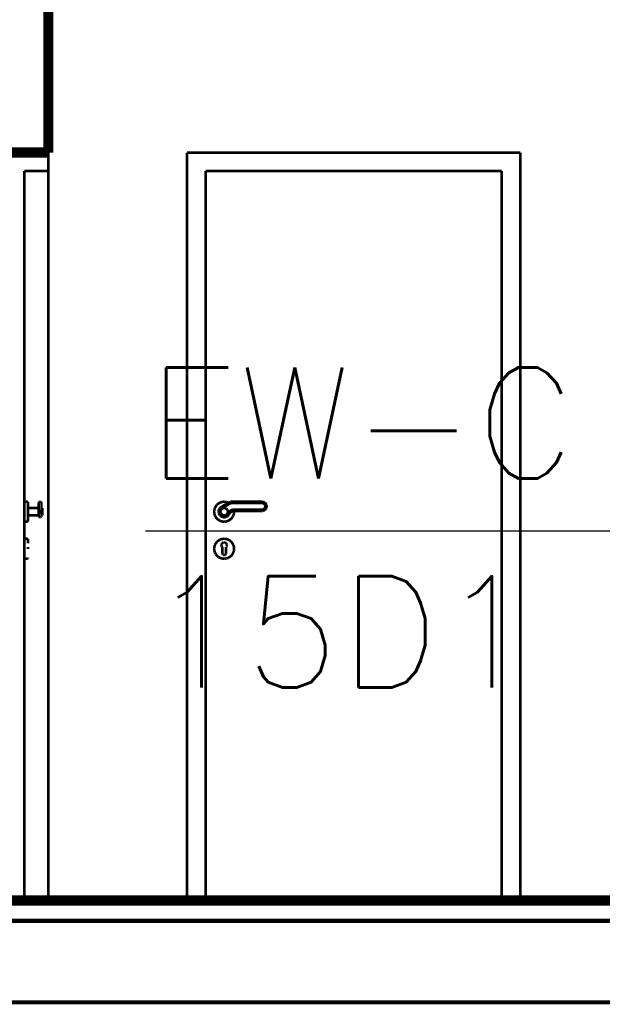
# Model space of a CAD drawing. Extents: x -289843 to 60066, y -44128 to 109843.
# Tile 51 of 61: x 34676 to 36250, y 1208 to 3867. Entities that reach past the tile are written whole.
import ezdxf

# ---------------------------------------------------------------- set-up
doc = ezdxf.new("R2010")
doc.units = 0
doc.header["$MEASUREMENT"] = 0
doc.layers.add('múry', color=7, linetype='Continuous')
doc.layers.add('PO VECI', color=1, linetype='Continuous', lineweight=60)
doc.styles.get("Standard").update_dxf_attribs({"font": 'txt', "bigfont": 'BIGFONT.SHX'})

msp = doc.modelspace()

# ---------------------------------------------------------------- linework, layer by layer
at = {"layer": 'múry', "color": 7, "linetype": 'Continuous'}
for points, const_width in [([(34753.5, 3508.4), (34753.5, 4148.4)], 27.5), ([(34653.5, 3508.4), (34753.5, 3508.4)], 27.5), ([(34653.5, 3508.4), (34753.5, 3508.4)], 7), ([(34753.5, 3458.4), (34753.5, 3508.4)], 7), ([(36028.5, 3508.4), (35128.5, 3508.4)], 7), ([(35128.5, 3508.4), (35128.5, 1488.4)], 7), ([(36028.5, 1488.4), (36028.5, 3508.4)], 7), ([(34688.5, 1488.4), (34688.5, 3458.4)], 7), ([(34688.5, 3458.4), (34753.5, 3458.4)], 7), ([(34753.5, 1488.4), (34753.5, 3458.4)], 7), ([(35178.5, 1488.4), (35178.5, 3458.4)], 7), ([(35178.5, 3458.4), (35978.5, 3458.4)], 7), ([(35978.5, 3458.4), (35978.5, 1488.4)], 7), ([(34688.5, 2565.4), (34688.6, 2565.4)], 7), ([(34688.6, 2565.4), (34697.5, 2565.4)], 7), ([(34697.5, 2565.4), (34698.2, 2565.2)], 7), ([(34698.2, 2565.2), (34698.5, 2564.4)], 7), ([(34698.5, 2564.4), (34698.5, 2563.9)], 7), ([(34698.5, 2563.9), (34698.5, 2562.5)], 7), ([(34698.5, 2562.5), (34698.5, 2560.1)], 7), ([(34698.5, 2560.1), (34698.5, 2556.8)], 7), ([(34698.5, 2556.8), (34698.5, 2552.9)], 7), ([(34698.5, 2552.9), (34698.5, 2548.4)], 7), ([(34727.5, 2561.7), (34727.6, 2562.4)], 7), ([(34727.5, 2561.7), (34727.5, 2561.5)], 7), ([(34727.5, 2561.5), (34727.5, 2561)], 7), ([(34727.5, 2561), (34727.5, 2560.2)], 7), ([(34727.5, 2560.2), (34727.5, 2559.1)], 7), ([(34727.5, 2559.1), (34727.5, 2557.8)], 7), ([(34727.5, 2557.8), (34727.5, 2556.3)], 7), ([(34727.5, 2556.3), (34727.5, 2554.7)], 7), ([(34727.5, 2554.7), (34727.5, 2552.9)], 7), ([(34727.5, 2552.9), (34727.5, 2551.2)], 7), ([(34727.5, 2551.2), (34727.5, 2549.6)], 7), ([(34727.5, 2549.6), (34727.5, 2548.1)], 7), ([(34727.6, 2562.4), (34727.8, 2563.1)], 7), ([(34727.8, 2563.1), (34728.1, 2563.8)], 7), ([(34728.1, 2563.8), (34728.6, 2564.3)], 7), ([(34728.6, 2564.3), (34729.2, 2564.8)], 7), ([(34729.2, 2564.8), (34729.8, 2565.2)], 7), ([(34729.8, 2565.2), (34730.5, 2565.4)], 7), ([(34730.5, 2565.4), (34731.2, 2565.4)], 7), ([(34731.2, 2565.4), (34732, 2565.4)], 7), ([(34732, 2565.4), (34732.7, 2565.2)], 7), ([(34732.7, 2565.2), (34733.3, 2564.8)], 7), ([(34733.3, 2564.8), (34733.9, 2564.3)], 7), ([(34733.9, 2564.3), (34734.4, 2563.8)], 7), ([(34734.4, 2563.8), (34734.7, 2563.1)], 7), ([(34734.7, 2563.1), (34734.9, 2562.4)], 7), ([(34734.9, 2562.4), (34735, 2561.7)], 7), ([(34735, 2561.7), (34735, 2561.5)], 7), ([(34735, 2561.5), (34735, 2561)], 7), ([(34735, 2561), (34735, 2560.2)], 7), ([(34735, 2560.2), (34735, 2559.1)], 7), ([(34735, 2559.1), (34735, 2557.8)], 7), ([(34735, 2557.8), (34735, 2556.3)], 7), ([(34735, 2556.3), (34735, 2554.7)], 7), ([(34735, 2554.7), (34735, 2552.9)], 7), ([(34735, 2552.9), (34735, 2551.2)], 7), ([(34735, 2551.2), (34735, 2549.6)], 7), ([(34735, 2549.6), (34735, 2548.1)], 7), ([(35203.6, 2548.8), (35206, 2553.4)], 7), ([(35206, 2553.4), (35209.4, 2557.5)], 7), ([(35209.4, 2557.5), (35213.5, 2560.9)], 7), ([(35213.5, 2560.9), (35218.2, 2563.4)], 7), ([(35216.6, 2547.6), (35218.6, 2549.7)], 7), ([(35218.2, 2563.4), (35223.2, 2564.9)], 7), ([(35218.6, 2549.7), (35220.8, 2551.3)], 7), ([(35219.6, 2550.5), (35220.2, 2550.9)], 7), ([(35220.2, 2550.9), (35220.5, 2551.1)], 7), ([(35220.8, 2551.3), (35245.2, 2565.4)], 7), ([(35222.9, 2548.2), (35246.3, 2561.7)], 7), ([(35223.2, 2564.9), (35228.5, 2565.4)], 7), ([(35228.5, 2565.4), (35233.8, 2564.9)], 7), ([(35233.8, 2564.9), (35238.8, 2563.4)], 7), ([(35238.8, 2563.4), (35240.3, 2562.6)], 7), ([(35245.2, 2565.4), (35245.3, 2565.4)], 7), ([(35245.2, 2565.4), (35331.2, 2565.4)], 7), ([(35245.3, 2565.4), (35245.3, 2565.2)], 7), ([(35245.3, 2565.2), (35245.4, 2564.8)], 7), ([(35245.4, 2564.8), (35245.5, 2564.3)], 7), ([(35245.5, 2564.3), (35245.7, 2563.8)], 7), ([(35246.3, 2561.7), (35331, 2561.7)], 7), ([(35331, 2561.7), (35332.7, 2561.5)], 7), ([(35331.2, 2565.4), (35333.4, 2565.2)], 7), ([(35332.7, 2561.5), (35334.3, 2561)], 7), ([(35333.4, 2565.2), (35335.8, 2564.5)], 7), ([(35334.3, 2561), (35335.9, 2560.2)], 7), ([(35335.8, 2564.5), (35338, 2563.4)], 7), ([(35335.9, 2560.2), (35337.2, 2559.1)], 7), ([(35337.2, 2559.1), (35338.3, 2557.8)], 7), ([(35338, 2563.4), (35339.8, 2561.8)], 7), ([(35338.3, 2557.8), (35339.1, 2556.3)], 7), ([(35339.1, 2549.6), (35338.3, 2548.1)], 7), ([(35339.1, 2556.3), (35339.6, 2554.7)], 7), ([(35339.6, 2551.2), (35339.1, 2549.6)], 7), ([(35339.6, 2554.7), (35339.7, 2552.9)], 7), ([(35339.7, 2552.9), (35339.6, 2551.2)], 7), ([(35339.8, 2561.8), (35341.4, 2559.9)], 7), ([(35341.4, 2559.9), (35342.6, 2557.7)], 7), ([(35342.6, 2557.7), (35343.3, 2555.4)], 7), ([(35343.3, 2550.5), (35342.6, 2548.2)], 7), ([(35343.3, 2555.4), (35343.5, 2552.9)], 7), ([(35343.5, 2552.9), (35343.3, 2550.5)], 7), ([(34698.5, 2548.4), (34698.5, 2543.5)], 7), ([(34727.2, 2548.4), (34698.5, 2548.4)], 7), ([(34698.5, 2543.5), (34698.5, 2538.4)], 7), ([(34698.5, 2538.4), (34698.5, 2535.5)], 7), ([(34698.5, 2533.4), (34698.5, 2535.5)], 7), ([(34698.5, 2533.4), (34698.5, 2532.7)], 7), ([(34698.5, 2528.5), (34698.5, 2532.7)], 7), ([(34698.5, 2524), (34698.5, 2528.5)], 7), ([(34727.2, 2528.4), (34698.5, 2528.4)], 7), ([(34698.5, 2520.1), (34698.5, 2524)], 7), ([(34727.3, 2548.4), (34727.2, 2548.4)], 7), ([(34727.3, 2528.4), (34727.2, 2528.4)], 7), ([(34727.3, 2548.3), (34727.3, 2548.4)], 7), ([(34727.3, 2547.7), (34727.3, 2548.3)], 7), ([(34727.3, 2546.8), (34727.3, 2547.7)], 7), ([(34727.4, 2547.2), (34727.3, 2547.2)], 7), ([(34727.3, 2545.5), (34727.3, 2546.8)], 7), ([(34727.3, 2544), (34727.3, 2545.5)], 7), ([(34727.3, 2543.9), (34727.3, 2544)], 7), ([(34727.3, 2542.3), (34727.3, 2543.9)], 7), ([(34727.3, 2542.2), (34727.3, 2542.3)], 7), ([(34727.3, 2540.4), (34727.3, 2542.2)], 7), ([(34727.3, 2538.4), (34727.3, 2540.4)], 7), ([(34727.3, 2536.5), (34727.3, 2538.4)], 7), ([(34727.3, 2534.7), (34727.3, 2536.5)], 7), ([(34727.3, 2534.6), (34727.3, 2534.7)], 7), ([(34727.3, 2532.9), (34727.3, 2534.6)], 7), ([(34727.3, 2531.4), (34727.3, 2532.9)], 7), ([(34727.3, 2532.9), (34727.3, 2532.9)], 7), ([(34727.3, 2530.1), (34727.3, 2531.4)], 7), ([(34727.3, 2529.2), (34727.3, 2530.1)], 7), ([(34727.4, 2529.7), (34727.3, 2529.7)], 7), ([(34727.3, 2528.6), (34727.3, 2529.2)], 7), ([(34727.3, 2528.4), (34727.3, 2528.6)], 7), ([(34727.5, 2548.1), (34727.5, 2546.8)], 7), ([(34727.5, 2547), (34727.5, 2547.2)], 7), ([(34727.5, 2546.5), (34727.5, 2547)], 7), ([(34727.5, 2546.8), (34727.5, 2545.7)], 7), ([(34727.5, 2545.7), (34727.5, 2546.5)], 7), ([(34727.5, 2544.6), (34727.5, 2545.7)], 7), ([(34727.5, 2545.7), (34727.5, 2544.9)], 7), ([(34727.5, 2544.9), (34727.5, 2544.4)], 7), ([(34727.5, 2543.3), (34727.5, 2544.6)], 7), ([(34727.5, 2544.4), (34727.5, 2544.2)], 7), ([(34727.5, 2544.2), (34727.6, 2543.5)], 7), ([(34727.5, 2544.2), (34727.5, 2537.7)], 7), ([(34727.5, 2541.8), (34727.5, 2543.3)], 7), ([(34727.5, 2541), (34727.5, 2541.8)], 7), ([(34727.5, 2540.2), (34727.5, 2541)], 7), ([(34727.5, 2538.4), (34727.5, 2540.2)], 7), ([(34727.5, 2536.7), (34727.5, 2538.4)], 7), ([(34727.5, 2537.7), (34727.5, 2535.5)], 7), ([(34727.5, 2536.3), (34727.5, 2536.7)], 7), ([(34727.5, 2535.5), (34727.5, 2533.5)], 7), ([(34727.5, 2535.1), (34727.5, 2535.3)], 7), ([(34727.5, 2534.3), (34727.5, 2535.1)], 7), ([(34727.5, 2533.6), (34727.5, 2534.3)], 7), ([(34727.5, 2532.3), (34727.5, 2533.6)], 7), ([(34727.5, 2533.5), (34727.5, 2531.6)], 7), ([(34727.5, 2531.2), (34727.5, 2532.3)], 7), ([(34727.5, 2531.6), (34727.5, 2530)], 7), ([(34727.5, 2530.4), (34727.5, 2531.2)], 7), ([(34727.5, 2529.9), (34727.5, 2530.4)], 7), ([(34727.5, 2530), (34727.5, 2528.7)], 7), ([(34727.5, 2529.7), (34727.5, 2529.9)], 7), ([(34727.5, 2528.7), (34727.5, 2527.8)], 7), ([(34727.5, 2527.8), (34727.5, 2527.3)], 7), ([(34727.5, 2527.3), (34727.5, 2527.2)], 7), ([(34727.5, 2527.2), (34727.6, 2526.5)], 7), ([(34727.6, 2543.5), (34727.8, 2542.8)], 7), ([(34727.6, 2526.5), (34727.8, 2525.8)], 7), ([(34727.8, 2542.8), (34728.1, 2542.1)], 7), ([(34727.8, 2536.8), (34728.1, 2536.4)], 7), ([(34727.8, 2525.8), (34728.1, 2525.1)], 7), ([(34728.1, 2542.1), (34728.6, 2541.5)], 7), ([(34728.1, 2536.4), (34728.6, 2536)], 7), ([(34728.1, 2525.1), (34728.6, 2524.6)], 7), ([(34728.6, 2541.5), (34729.2, 2541.1)], 7), ([(34728.6, 2536), (34729.2, 2535.7)], 7), ([(34728.6, 2524.6), (34729.2, 2524.1)], 7), ([(34729.2, 2541.1), (34729.8, 2540.7)], 7), ([(34729.2, 2535.7), (34729.8, 2535.5)], 7), ([(34729.2, 2524.1), (34729.8, 2523.7)], 7), ([(34729.8, 2540.7), (34730.5, 2540.5)], 7), ([(34729.8, 2535.5), (34730.5, 2535.4)], 7), ([(34729.8, 2523.7), (34730.5, 2523.5)], 7), ([(34730.5, 2540.5), (34731.2, 2540.4)], 7), ([(34730.5, 2535.4), (34731.2, 2535.4)], 7), ([(34730.5, 2523.5), (34731.2, 2523.5)], 7), ([(34731.2, 2540.4), (34732, 2540.5)], 7), ([(34731.2, 2535.4), (34732, 2535.4)], 7), ([(34731.2, 2523.5), (34732, 2523.5)], 7), ([(34732, 2540.5), (34732.7, 2540.7)], 7), ([(34732, 2535.4), (34732.7, 2535.5)], 7), ([(34732, 2523.5), (34732.7, 2523.7)], 7), ([(34732.7, 2540.7), (34733.3, 2541.1)], 7), ([(34732.7, 2535.5), (34733.3, 2535.7)], 7), ([(34732.7, 2523.7), (34733.3, 2524.1)], 7), ([(34733.3, 2541.1), (34733.9, 2541.5)], 7), ([(34733.3, 2535.7), (34733.9, 2536)], 7), ([(34733.3, 2524.1), (34733.9, 2524.6)], 7), ([(34733.9, 2541.5), (34734.4, 2542.1)], 7), ([(34733.9, 2536), (34734.4, 2536.4)], 7), ([(34733.9, 2524.6), (34734.4, 2525.1)], 7), ([(34734.4, 2542.1), (34734.7, 2542.8)], 7), ([(34734.4, 2536.4), (34734.7, 2536.8)], 7), ([(34734.4, 2525.1), (34734.7, 2525.8)], 7), ([(34734.7, 2542.8), (34734.9, 2543.5)], 7), ([(34734.7, 2525.8), (34734.9, 2526.5)], 7), ([(34734.9, 2543.5), (34735, 2544.2)], 7), ([(34734.9, 2526.5), (34735, 2527.2)], 7), ([(34735, 2548.1), (34735, 2546.8)], 7), ([(34735, 2547), (34735, 2547.2)], 7), ([(34735.1, 2547.2), (34735, 2547.2)], 7), ([(34735, 2546.5), (34735, 2547)], 7), ([(34735, 2546.8), (34735, 2545.7)], 7), ([(34735, 2545.7), (34735, 2546.5)], 7), ([(34735, 2544.6), (34735, 2545.7)], 7), ([(34735, 2545.7), (34735, 2544.9)], 7), ([(34735, 2544.9), (34735, 2544.4)], 7), ([(34735, 2543.3), (34735, 2544.6)], 7), ([(34735, 2544.4), (34735, 2544.2)], 7), ([(34735, 2544.2), (34735, 2537.7)], 7), ([(34735, 2541.8), (34735, 2543.3)], 7), ([(34735, 2541), (34735, 2541.8)], 7), ([(34735, 2540.2), (34735, 2541)], 7), ([(34735, 2538.4), (34735, 2540.2)], 7), ([(34735, 2536.7), (34735, 2538.4)], 7), ([(34735, 2537.7), (34735, 2535.5)], 7), ([(34735, 2536.3), (34735, 2536.7)], 7), ([(34735, 2535.5), (34735, 2533.5)], 7), ([(34735, 2535.1), (34735, 2535.3)], 7), ([(34735, 2534.3), (34735, 2535.1)], 7), ([(34735, 2533.6), (34735, 2534.3)], 7), ([(34735, 2532.3), (34735, 2533.6)], 7), ([(34735, 2533.5), (34735, 2531.6)], 7), ([(34735, 2531.2), (34735, 2532.3)], 7), ([(34735, 2531.6), (34735, 2530)], 7), ([(34735, 2530.4), (34735, 2531.2)], 7), ([(34735, 2529.9), (34735, 2530.4)], 7), ([(34735, 2530), (34735, 2528.7)], 7), ([(34735, 2529.7), (34735, 2529.9)], 7), ([(34735.1, 2529.7), (34735, 2529.7)], 7), ([(34735, 2528.7), (34735, 2527.8)], 7), ([(34735, 2527.8), (34735, 2527.3)], 7), ([(34735, 2527.3), (34735, 2527.2)], 7), ([(34735.1, 2548.3), (34735.1, 2548.4)], 7), ([(34735.2, 2548.4), (34735.1, 2548.4)], 7), ([(34735.1, 2547.7), (34735.1, 2548.3)], 7), ([(34735.1, 2546.8), (34735.1, 2547.7)], 7), ([(34735.1, 2545.5), (34735.1, 2546.8)], 7), ([(34735.1, 2544), (34735.1, 2545.5)], 7), ([(34735.1, 2542.3), (34735.1, 2544)], 7), ([(34735.1, 2540.4), (34735.1, 2542.3)], 7), ([(34735.1, 2538.4), (34735.1, 2540.4)], 7), ([(34735.1, 2536.5), (34735.1, 2538.4)], 7), ([(34735.1, 2534.6), (34735.1, 2536.5)], 7), ([(34735.1, 2532.9), (34735.1, 2534.6)], 7), ([(34735.1, 2531.4), (34735.1, 2532.9)], 7), ([(34735.1, 2530.1), (34735.1, 2531.4)], 7), ([(34735.1, 2529.2), (34735.1, 2530.1)], 7), ([(34735.1, 2528.6), (34735.1, 2529.2)], 7), ([(34735.1, 2528.4), (34735.1, 2528.6)], 7), ([(34735.2, 2528.4), (34735.1, 2528.4)], 7), ([(34737.4, 2548.4), (34735.2, 2548.4)], 7), ([(34737.4, 2528.4), (34735.2, 2528.4)], 7), ([(34737.5, 2548.4), (34737.4, 2548.4)], 7), ([(34737.5, 2528.4), (34737.4, 2528.4)], 7), ([(34737.5, 2548.4), (34737.5, 2548.3)], 7), ([(34737.5, 2547.7), (34737.5, 2548.3)], 7), ([(34737.5, 2546.8), (34737.5, 2547.7)], 7), ([(34737.5, 2545.5), (34737.5, 2546.8)], 7), ([(34737.5, 2544), (34737.5, 2545.5)], 7), ([(34737.5, 2542.3), (34737.5, 2544)], 7), ([(34737.5, 2540.4), (34737.5, 2542.3)], 7), ([(34737.5, 2538.4), (34737.5, 2540.4)], 7), ([(34737.5, 2536.5), (34737.5, 2538.4)], 7), ([(34737.5, 2534.6), (34737.5, 2536.5)], 7), ([(34737.5, 2532.9), (34737.5, 2534.6)], 7), ([(34737.5, 2531.4), (34737.5, 2532.9)], 7), ([(34737.5, 2530.1), (34737.5, 2531.4)], 7), ([(34737.5, 2529.2), (34737.5, 2530.1)], 7), ([(34737.5, 2528.6), (34737.5, 2529.2)], 7), ([(34737.5, 2528.6), (34737.5, 2528.4)], 7), ([(35201.5, 2538.4), (35202, 2543.7)], 7), ([(35202, 2533.2), (35201.5, 2538.4)], 7), ([(35202, 2543.7), (35203.6, 2548.8)], 7), ([(35203.6, 2528.1), (35202, 2533.2)], 7), ([(35206, 2523.4), (35203.6, 2528.1)], 7), ([(35209.4, 2519.4), (35206, 2523.4)], 7), ([(35213.5, 2539.4), (35214, 2542.3)], 7), ([(35213.6, 2536.5), (35213.5, 2539.4)], 7), ([(35213.5, 2538.4), (35213.5, 2538.8)], 7), ([(35213.6, 2537.7), (35213.5, 2538.4)], 7), ([(35214.3, 2533.6), (35213.6, 2536.5)], 7), ([(35213.7, 2540.7), (35213.8, 2541.4)], 7), ([(35213.8, 2541.4), (35213.9, 2541.7)], 7), ([(35213.8, 2535.5), (35213.8, 2535.9)], 7), ([(35214, 2534.8), (35213.8, 2535.5)], 7), ([(35214, 2542.3), (35215, 2545.1)], 7), ([(35215.5, 2530.9), (35214.3, 2533.6)], 7), ([(35214.4, 2543.5), (35214.6, 2544.2)], 7), ([(35214.6, 2532.7), (35214.5, 2533)], 7), ([(35214.6, 2544.2), (35214.8, 2544.5)], 7), ([(35215, 2532.1), (35214.6, 2532.7)], 7), ([(35215, 2545.1), (35216.6, 2547.6)], 7), ([(35217.2, 2528.5), (35215.5, 2530.9)], 7), ([(35215.7, 2546.2), (35216, 2546.8)], 7), ([(35216, 2530.1), (35215.9, 2530.4)], 7), ([(35216, 2546.8), (35216.2, 2547.1)], 7), ([(35216.5, 2529.6), (35216, 2530.1)], 7), ([(35219.4, 2526.5), (35217.2, 2528.5)], 7), ([(35217.3, 2539.2), (35217.6, 2541.4)], 7), ([(35217.3, 2537), (35217.3, 2539.2)], 7), ([(35217.8, 2534.8), (35217.3, 2537)], 7), ([(35217.4, 2548.5), (35217.9, 2549.1)], 7), ([(35217.6, 2541.4), (35218.4, 2543.4)], 7), ([(35217.9, 2527.8), (35217.7, 2528.1)], 7), ([(35218.8, 2532.8), (35217.8, 2534.8)], 7), ([(35217.9, 2549.1), (35218.2, 2549.3)], 7), ([(35218.4, 2527.4), (35217.9, 2527.8)], 7), ([(35218.4, 2543.4), (35219.6, 2545.3)], 7), ([(35218.7, 2540.4), (35218.5, 2538.4)], 7), ([(35218.5, 2538.4), (35218.7, 2536.5)], 7), ([(35219.3, 2542.3), (35218.7, 2540.4)], 7), ([(35218.7, 2536.5), (35219.3, 2534.6)], 7), ([(35220, 2531), (35218.8, 2532.8)], 7), ([(35220.2, 2544), (35219.3, 2542.3)], 7), ([(35219.3, 2534.6), (35220.2, 2532.9)], 7), ([(35221.9, 2525), (35219.4, 2526.5)], 7), ([(35219.6, 2545.3), (35221.1, 2546.9)], 7), ([(35220.2, 2526), (35219.9, 2526.2)], 7), ([(35221.6, 2529.5), (35220, 2531)], 7), ([(35221.4, 2545.5), (35220.2, 2544)], 7), ([(35220.2, 2532.9), (35221.4, 2531.4)], 7), ([(35220.8, 2525.6), (35220.2, 2526)], 7), ([(35221.1, 2546.9), (35222.9, 2548.2)], 7), ([(35222.9, 2546.8), (35221.4, 2545.5)], 7), ([(35221.4, 2531.4), (35222.9, 2530.1)], 7), ([(35223.5, 2528.4), (35221.6, 2529.5)], 7), ([(35224.6, 2523.9), (35221.9, 2525)], 7), ([(35222.8, 2524.6), (35222.4, 2524.8)], 7), ([(35223.4, 2524.4), (35222.8, 2524.6)], 7), ([(35224.7, 2547.7), (35222.9, 2546.8)], 7), ([(35222.9, 2530.1), (35224.7, 2529.2)], 7), ([(35225.6, 2527.6), (35223.5, 2528.4)], 7), ([(35227.5, 2523.5), (35224.6, 2523.9)], 7), ([(35226.5, 2548.3), (35224.7, 2547.7)], 7), ([(35224.7, 2529.2), (35226.5, 2528.6)], 7), ([(35225.6, 2523.7), (35225.2, 2523.8)], 7), ([(35227.8, 2527.2), (35225.6, 2527.6)], 7), ([(35226.3, 2523.7), (35225.6, 2523.7)], 7), ([(35228.5, 2548.4), (35226.5, 2548.3)], 7), ([(35226.5, 2528.6), (35228.5, 2528.4)], 7), ([(35230.5, 2523.6), (35227.5, 2523.5)], 7), ([(35230, 2527.3), (35227.8, 2527.2)], 7), ([(35228.5, 2523.4), (35228.1, 2523.5)], 7), ([(35230.4, 2548.3), (35228.5, 2548.4)], 7), ([(35228.5, 2528.4), (35230.4, 2528.6)], 7), ([(35229.2, 2523.5), (35228.5, 2523.4)], 7), ([(35232.1, 2527.8), (35230, 2527.3)], 7), ([(35232.3, 2547.7), (35230.4, 2548.3)], 7), ([(35230.4, 2528.6), (35232.3, 2529.2)], 7), ([(35233.3, 2524.2), (35230.5, 2523.6)], 7), ([(35231.4, 2523.7), (35231.1, 2523.7)], 7), ([(35232.1, 2523.9), (35231.4, 2523.7)], 7), ([(35234.1, 2528.7), (35232.1, 2527.8)], 7), ([(35234.1, 2546.8), (35232.3, 2547.7)], 7), ([(35232.3, 2529.2), (35234.1, 2530.1)], 7), ([(35236, 2525.4), (35233.3, 2524.2)], 7), ([(35234.2, 2524.6), (35233.9, 2524.5)], 7), ([(35235.6, 2545.5), (35234.1, 2546.8)], 7), ([(35234.1, 2530.1), (35235.6, 2531.4)], 7), ([(35235.9, 2530), (35234.1, 2528.7)], 7), ([(35234.9, 2524.9), (35234.2, 2524.6)], 7), ([(35236.8, 2544), (35235.6, 2545.5)], 7), ([(35235.6, 2531.4), (35236.8, 2532.9)], 7), ([(35237.4, 2531.6), (35235.9, 2530)], 7), ([(35238.4, 2527.2), (35236, 2525.4)], 7), ([(35236.8, 2526), (35236.5, 2525.8)], 7), ([(35237.7, 2542.3), (35236.8, 2544)], 7), ([(35236.8, 2532.9), (35237.7, 2534.6)], 7), ([(35237.4, 2526.4), (35236.8, 2526)], 7), ([(35238.6, 2533.5), (35237.4, 2531.6)], 7), ([(35238.3, 2540.4), (35237.7, 2542.3)], 7), ([(35237.7, 2534.6), (35238.3, 2536.5)], 7), ([(35238.5, 2538.4), (35238.3, 2540.4)], 7), ([(35238.3, 2536.5), (35238.5, 2538.4)], 7), ([(35240.4, 2529.3), (35238.4, 2527.2)], 7), ([(35239.4, 2535.5), (35238.6, 2533.5)], 7), ([(35239.1, 2527.8), (35238.8, 2527.6)], 7), ([(35239.6, 2528.4), (35239.1, 2527.8)], 7), ([(35239.7, 2537.7), (35239.4, 2535.5)], 7), ([(35250.9, 2544.2), (35239.7, 2537.7)], 7), ([(35242, 2531.8), (35240.4, 2529.3)], 7), ([(35241, 2530.1), (35240.7, 2529.8)], 7), ([(35241.6, 2536.4), (35241, 2536.8)], 7), ([(35241.3, 2530.7), (35241, 2530.1)], 7), ([(35242.1, 2536), (35241.6, 2536.4)], 7), ([(35243, 2534.6), (35242, 2531.8)], 7), ([(35242.6, 2535.7), (35242.1, 2536)], 7), ([(35242.4, 2532.7), (35242.2, 2532.4)], 7), ([(35242.6, 2533.4), (35242.4, 2532.7)], 7), ([(35242.9, 2535.5), (35242.6, 2535.7)], 7), ([(35243.1, 2535.4), (35242.9, 2535.5)], 7), ([(35243.1, 2535.4), (35243, 2534.6)], 7), ([(35251.9, 2540.4), (35243.1, 2535.4)], 7), ([(35243.1, 2535.4), (35243.1, 2535.4)], 7), ([(35243.2, 2535.4), (35243.1, 2535.2)], 7), ([(35250.9, 2523.4), (35247.6, 2519.4)], 7), ([(35331, 2544.2), (35250.9, 2544.2)], 7), ([(35253.4, 2528.1), (35250.9, 2523.4)], 7), ([(35251.7, 2541.5), (35251.5, 2542.1)], 7), ([(35251.8, 2541.1), (35251.7, 2541.5)], 7), ([(35251.9, 2540.7), (35251.8, 2541.1)], 7), ([(35251.9, 2540.5), (35251.9, 2540.7)], 7), ([(35251.9, 2540.4), (35251.9, 2540.5)], 7), ([(35331, 2540.4), (35251.9, 2540.4)], 7), ([(35255, 2533.2), (35253.4, 2528.1)], 7), ([(35255.5, 2538.4), (35255, 2533.2)], 7), ([(35255.3, 2540.4), (35255.5, 2538.4)], 7), ([(35332.7, 2544.4), (35331, 2544.2)], 7), ([(35331.2, 2540.4), (35331, 2540.4)], 7), ([(35333.4, 2540.7), (35331.2, 2540.4)], 7), ([(35334.3, 2544.9), (35332.7, 2544.4)], 7), ([(35335.8, 2541.4), (35333.4, 2540.7)], 7), ([(35335.9, 2545.7), (35334.3, 2544.9)], 7), ([(35338, 2542.5), (35335.8, 2541.4)], 7), ([(35337.2, 2546.8), (35335.9, 2545.7)], 7), ([(35338.3, 2548.1), (35337.2, 2546.8)], 7), ([(35339.8, 2544.1), (35338, 2542.5)], 7), ([(35341.4, 2546), (35339.8, 2544.1)], 7), ([(35342.6, 2548.2), (35341.4, 2546)], 7), ([(34688.5, 2511.4), (34688.6, 2511.4)], 7), ([(34688.6, 2511.4), (34697.5, 2511.4)], 7), ([(34697.5, 2511.4), (34698.2, 2511.7)], 7), ([(34698.2, 2511.7), (34698.5, 2512.4)], 7), ([(34698.5, 2516.8), (34698.5, 2520.1)], 7), ([(34698.5, 2514.4), (34698.5, 2516.8)], 7), ([(34698.5, 2512.9), (34698.5, 2514.4)], 7), ([(34698.5, 2512.4), (34698.5, 2512.9)], 7), ([(35213.5, 2516), (35209.4, 2519.4)], 7), ([(35218.2, 2513.5), (35213.5, 2516)], 7), ([(35223.2, 2512), (35218.2, 2513.5)], 7), ([(35228.5, 2511.4), (35223.2, 2512)], 7), ([(35233.8, 2512), (35228.5, 2511.4)], 7), ([(35238.8, 2513.5), (35233.8, 2512)], 7), ([(35243.5, 2516), (35238.8, 2513.5)], 7), ([(35247.6, 2519.4), (35243.5, 2516)], 7), ([(34688.6, 2465.4), (34688.5, 2465.4)], 7), ([(34697.5, 2465.4), (34688.6, 2465.4)], 7), ([(34698.2, 2465.2), (34697.5, 2465.4)], 7), ([(34698.5, 2464.4), (34698.2, 2465.2)], 7), ([(34698.5, 2463.9), (34698.5, 2464.4)], 7), ([(34698.5, 2462.5), (34698.5, 2463.9)], 7), ([(34698.5, 2460.1), (34698.5, 2462.5)], 7), ([(34698.5, 2456.8), (34698.5, 2460.1)], 7), ([(34698.5, 2452.9), (34698.5, 2456.8)], 7), ([(34698.5, 2438.4), (34698.5, 2443.5)], 7), ([(35202, 2443.7), (35201.5, 2438.4)], 7), ([(35203.6, 2448.8), (35202, 2443.7)], 7), ([(35206, 2453.4), (35203.6, 2448.8)], 7), ([(35209.4, 2457.5), (35206, 2453.4)], 7), ([(35213.5, 2460.9), (35209.4, 2457.5)], 7), ([(35218.2, 2463.4), (35213.5, 2460.9)], 7), ([(35223.2, 2464.9), (35218.2, 2463.4)], 7), ([(35221, 2447.9), (35221.1, 2449.3)], 7), ([(35221.3, 2446.5), (35221, 2447.9)], 7), ([(35221.1, 2449.5), (35221.4, 2450.7)], 7), ([(35221.1, 2449.3), (35221.1, 2449.5)], 7), ([(35221.3, 2446.5), (35221.8, 2445.2)], 7), ([(35221.4, 2450.7), (35222, 2452.1)], 7), ([(35222.5, 2443.9), (35221.8, 2445.1)], 7), ([(35222, 2452.1), (35222.5, 2452.8)], 7), ([(35222.5, 2452.8), (35222.8, 2453.2)], 7), ([(35223.5, 2442.8), (35222.5, 2443.9)], 7), ([(35222.8, 2453.2), (35223.8, 2454.2)], 7), ([(35228.5, 2465.4), (35223.2, 2464.9)], 7), ([(35223.8, 2454.2), (35225, 2455)], 7), ([(35225, 2455), (35225.2, 2455.1)], 7), ([(35225.2, 2455.1), (35226.4, 2455.6)], 7), ([(35226.4, 2455.6), (35227.8, 2455.8)], 7), ([(35227.8, 2455.8), (35228.5, 2455.8)], 7), ([(35233.8, 2464.9), (35228.5, 2465.4)], 7), ([(35228.5, 2455.8), (35229.2, 2455.8)], 7), ([(35229.2, 2455.8), (35230.6, 2455.6)], 7), ([(35230.6, 2455.6), (35231.8, 2455.1)], 7), ([(35231.8, 2455.1), (35232, 2455)], 7), ([(35232, 2455), (35233.2, 2454.2)], 7), ([(35233.2, 2454.2), (35234.2, 2453.2)], 7), ([(35238.8, 2463.4), (35233.8, 2464.9)], 7), ([(35234.2, 2453.2), (35234.5, 2452.8)], 7), ([(35234.5, 2452.8), (35235, 2452.1)], 7), ([(35235.2, 2445.1), (35234.5, 2443.9)], 7), ([(35235, 2452.1), (35235.6, 2450.7)], 7), ([(35235.7, 2446.5), (35235.2, 2445.2)], 7), ([(35235.6, 2450.7), (35235.9, 2449.5)], 7), ([(35236, 2447.9), (35235.7, 2446.5)], 7), ([(35235.9, 2449.5), (35235.9, 2449.3)], 7), ([(35235.9, 2449.3), (35236, 2447.9)], 7), ([(35243.5, 2460.9), (35238.8, 2463.4)], 7), ([(35247.6, 2457.5), (35243.5, 2460.9)], 7), ([(35250.9, 2453.4), (35247.6, 2457.5)], 7), ([(35253.4, 2448.8), (35250.9, 2453.4)], 7), ([(35255, 2443.7), (35253.4, 2448.8)], 7), ([(35255.5, 2438.4), (35255, 2443.7)], 7), ([(34698.5, 2437.5), (34698.5, 2438.4)], 7), ([(35201.5, 2438.4), (35202, 2433.2)], 7), ([(35202, 2433.2), (35203.6, 2428.1)], 7), ([(35203.6, 2428.1), (35206, 2423.4)], 7), ([(35206, 2423.4), (35209.4, 2419.4)], 7), ([(35209.4, 2419.4), (35213.5, 2416)], 7), ([(35223.5, 2442.8), (35223.5, 2441.8)], 7), ([(35223.5, 2441.8), (35223.5, 2440.5)], 7), ([(35223.5, 2440.5), (35223.5, 2439.4)], 7), ([(35223.5, 2439.4), (35223.5, 2438.4)], 7), ([(35223.5, 2438.4), (35223.5, 2437.5)], 7), ([(35223.5, 2437.5), (35223.5, 2436.4)], 7), ([(35223.5, 2436.4), (35223.5, 2435.1)], 7), ([(35223.5, 2435.1), (35223.5, 2433.4)], 7), ([(35223.5, 2433.4), (35223.5, 2431)], 7), ([(35223.5, 2431), (35223.5, 2426.4)], 7), ([(35223.5, 2426.4), (35223.5, 2425.9)], 7), ([(35223.5, 2425.9), (35223.6, 2425)], 7), ([(35223.6, 2425), (35223.9, 2424)], 7), ([(35223.9, 2424), (35224.3, 2423.2)], 7), ([(35224.3, 2423.2), (35225, 2422.4)], 7), ([(35225.3, 2422.2), (35225, 2422.4)], 7), ([(35225.3, 2422.2), (35225.7, 2421.8)], 7), ([(35225.7, 2421.8), (35226.6, 2421.3)], 7), ([(35226.6, 2421.3), (35227.5, 2421)], 7), ([(35227.5, 2421), (35228.5, 2420.9)], 7), ([(35228.5, 2420.9), (35229.5, 2421)], 7), ([(35229.5, 2421), (35230.4, 2421.3)], 7), ([(35230.4, 2421.3), (35231.3, 2421.8)], 7), ([(35231.7, 2422.2), (35231.3, 2421.8)], 7), ([(35231.7, 2422.2), (35232, 2422.4)], 7), ([(35232, 2422.4), (35232.7, 2423.2)], 7), ([(35232.7, 2423.2), (35233.1, 2424)], 7), ([(35233.1, 2424), (35233.4, 2425)], 7), ([(35233.4, 2425), (35233.5, 2425.9)], 7), ([(35233.5, 2441.8), (35233.5, 2442.8)], 7), ([(35233.5, 2441.8), (35233.5, 2440.5)], 7), ([(35233.5, 2440.5), (35233.5, 2439.4)], 7), ([(35233.5, 2439.4), (35233.5, 2438.4)], 7), ([(35233.5, 2438.4), (35233.5, 2437.5)], 7), ([(35233.5, 2437.5), (35233.5, 2436.4)], 7), ([(35233.5, 2436.4), (35233.5, 2435.1)], 7), ([(35233.5, 2435.1), (35233.5, 2433.4)], 7), ([(35233.5, 2433.4), (35233.5, 2431)], 7), ([(35233.5, 2431), (35233.5, 2426.4)], 7), ([(35233.5, 2426.4), (35233.5, 2425.9)], 7), ([(35243.5, 2416), (35247.6, 2419.4)], 7), ([(35247.6, 2419.4), (35250.9, 2423.4)], 7), ([(35250.9, 2423.4), (35253.4, 2428.1)], 7), ([(35253.4, 2428.1), (35255, 2433.2)], 7), ([(35255, 2433.2), (35255.5, 2438.4)], 7), ([(34688.6, 2411.4), (34688.5, 2411.4)], 7), ([(34697.5, 2411.4), (34688.6, 2411.4)], 7), ([(34698.2, 2411.7), (34697.5, 2411.4)], 7), ([(34698.5, 2412.4), (34698.2, 2411.7)], 7), ([(34698.5, 2414.4), (34698.5, 2412.9)], 7), ([(34698.5, 2412.9), (34698.5, 2412.4)], 7), ([(35213.5, 2416), (35218.2, 2413.5)], 7), ([(35218.2, 2413.5), (35223.2, 2412)], 7), ([(35223.2, 2412), (35228.5, 2411.4)], 7), ([(35228.5, 2411.4), (35233.8, 2412)], 7), ([(35233.8, 2412), (35238.8, 2413.5)], 7), ([(35238.8, 2413.5), (35243.5, 2416)], 7), ([(31103.5, 1488.4), (36628.5, 1488.4)], 27.5), ([(31103.5, 1433.4), (36628.5, 1433.4)], 11), ([(31103.5, 1213.4), (36628.5, 1213.4)], 11)]:
    msp.add_lwpolyline(points, dxfattribs=dict(at, const_width=const_width))
at = {"layer": 'PO VECI', "lineweight": 25, "ltscale": 30}
msp.add_line((35015.9, 2487.1), (36608.2, 2487.1), dxfattribs=at)

# ---------------------------------------------------------------- texts
at = {"layer": 'PO VECI', "ltscale": 30}
for s, p in [('EW-C', (35020.7, 2628.2)), ('15D1', (35026.1, 2063.9))]:
    msp.add_text(s, height=300, dxfattribs=at).set_placement(p)

doc.saveas('drawing.dxf')
